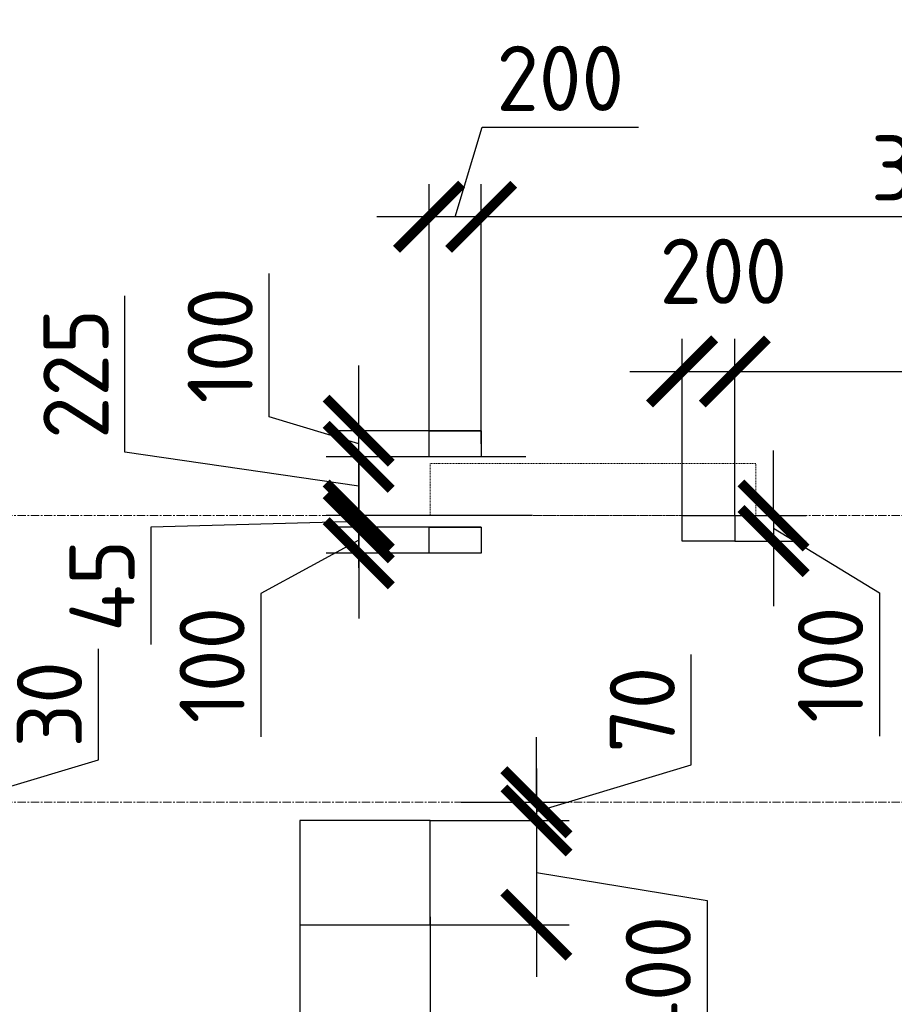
# Model space of a CAD drawing. Header units: millimetres. Extents: x 448962 to 1440104, y -326645 to -197113.
# Tile 71 of 256: x 560249 to 563604, y -262147 to -258369. Entities that reach past the tile are written whole.
import ezdxf

# ---------------------------------------------------------------- set-up
doc = ezdxf.new("R2010")
doc.units = ezdxf.units.MM
for name, pattern in [('01 Штриховая _4 мм_', [6, 3.5, -2.5]), ('______5', [1100, 800, -100, 100, -100]), ('осевая', [50.8, 31.75, -6.35, 6.35, -6.35])]:
    doc.linetypes.add(name, pattern=pattern)
for name, color, linetype, lineweight in [('ВК__отв в полу 1-2 эт', 6, 'Continuous', 25), ('Оси', 40, '______5', 18), ('РАЗМЕРЫ', 1, 'Continuous', 9), ('СТЕНЫ', 3, 'Continuous', 30)]:
    doc.layers.add(name, color=color, linetype=linetype, lineweight=lineweight)
doc.styles.add('GOST-2.304_Type-B', font='GOST_Common.ttf')
doc.styles.add('ГОСТ', font='GOST_Common.ttf')
doc.dimstyles.new('СПДС', dxfattribs={"dimscale": 100, "dimtxt": 2.5, "dimasz": 2.5, "dimexe": 1.25, "dimexo": 0, "dimtad": 1, "dimdec": 0, "dimtxsty": 'GOST-2.304_Type-B', "dimblk": 'ARCHTICK', "dimcen": 2.5, "dimdle": 2, "dimadec": 0, "dimazin": 2, "dimtfac": 0.75, "dimtdec": 0, "dimtmove": 1, "dimatfit": 3, "dimfxl": 1, "dimtolj": 1, "dimarcsym": 1})

# ---------------------------------------------------------------- blocks, each defined once
blk = doc.blocks.new('_ArchTick')
at = {"color": 0, "linetype": 'ByBlock', "const_width": 0.15}
blk.add_lwpolyline([(-0.5, -0.5), (0.5, 0.5)], dxfattribs=at)
blk = doc.blocks.new('*D167')
at = {"layer": 'DEFPOINTS', "color": 0, "transparency": 16777216}
for p in [(561549.5, -260045.9), (562019.6, -260045.9), (562215.8, -260271.3)]:
    blk.add_point(p, dxfattribs=at)
at = {"layer": 'РАЗМЕРЫ', "color": 0, "lineweight": -2, "transparency": 16777216}
for p, q in [((560652.3, -260027.7), (560652.3, -259427.7)), ((561549.5, -260471.3), (561549.5, -259845.9)), ((561549.5, -260158.6), (560652.3, -260027.7)), ((562019.6, -260045.9), (561424.5, -260045.9)), ((562215.8, -260271.3), (561424.5, -260271.3))]:
    blk.add_line(p, q, dxfattribs=at)
at = {"layer": 'РАЗМЕРЫ', "color": 0, "lineweight": -2, "transparency": 16777216, "xscale": 250, "yscale": 250, "zscale": 250}
for p, rotation in [((561549.5, -260045.9), 90), ((561549.5, -260271.3), 270)]:
    blk.add_blockref('_ArchTick', p, dxfattribs=dict(at, rotation=rotation))
at = {"layer": 'РАЗМЕРЫ', "color": 0, "lineweight": 0, "transparency": 16777216, "insert": (560464.8, -259727.7), "char_height": 250, "attachment_point": 5, "rotation": 90, "style": 'GOST-2.304_Type-B'}
blk.add_mtext('\\A1;225', dxfattribs=at)
blk = doc.blocks.new('*D168')
at = {"layer": 'DEFPOINTS', "color": 0, "transparency": 16777216}
for p in [(561549.5, -259945.9), (562019.6, -259945.9), (562191, -260045.9)]:
    blk.add_point(p, dxfattribs=at)
at = {"layer": 'РАЗМЕРЫ', "color": 0, "lineweight": -2, "transparency": 16777216}
for p, q in [((561205.8, -259892.8), (561205.8, -259342.8)), ((561549.5, -259945.9), (561549.5, -259695.9)), ((561549.5, -259995.9), (561205.8, -259892.8)), ((562019.6, -259945.9), (561424.5, -259945.9)), ((561549.5, -260045.9), (561549.5, -259945.9)), ((561549.5, -260045.9), (561549.5, -259945.9)), ((562191, -260045.9), (561424.5, -260045.9)), ((561549.5, -260045.9), (561549.5, -260295.9))]:
    blk.add_line(p, q, dxfattribs=at)
at = {"layer": 'РАЗМЕРЫ', "color": 0, "lineweight": -2, "transparency": 16777216, "xscale": 250, "yscale": 250, "zscale": 250}
for p, rotation in [((561549.5, -259945.9), 270), ((561549.5, -260045.9), 90)]:
    blk.add_blockref('_ArchTick', p, dxfattribs=dict(at, rotation=rotation))
at = {"layer": 'РАЗМЕРЫ', "color": 0, "lineweight": 0, "transparency": 16777216, "insert": (561018.3, -259617.8), "char_height": 250, "attachment_point": 5, "rotation": 90, "style": 'GOST-2.304_Type-B'}
blk.add_mtext('\\A1;100', dxfattribs=at)
blk = doc.blocks.new('*D169')
at = {"layer": 'DEFPOINTS', "color": 0, "transparency": 16777216}
for p in [(562019.6, -259124.9), (565703.1, -259713.5), (562019.6, -259995.9)]:
    blk.add_point(p, dxfattribs=at)
at = {"layer": 'РАЗМЕРЫ', "color": 0, "lineweight": -2, "transparency": 16777216}
for p, q in [((562019.6, -259995.9), (562019.6, -258999.9)), ((565703.1, -259713.5), (565703.1, -258999.9)), ((565903.1, -259124.9), (561819.6, -259124.9))]:
    blk.add_line(p, q, dxfattribs=at)
at = {"layer": 'РАЗМЕРЫ', "color": 0, "lineweight": -2, "transparency": 16777216, "xscale": 250, "yscale": 250, "zscale": 250, "rotation": 180}
blk.add_blockref('_ArchTick', (562019.6, -259124.9), dxfattribs=at)
at = {"layer": 'РАЗМЕРЫ', "color": 0, "lineweight": -2, "transparency": 16777216, "xscale": 250, "yscale": 250, "zscale": 250}
blk.add_blockref('_ArchTick', (565703.1, -259124.9), dxfattribs=at)
at = {"layer": 'РАЗМЕРЫ', "color": 0, "lineweight": 0, "transparency": 16777216, "insert": (563861.4, -258937.4), "char_height": 250, "attachment_point": 5, "style": 'GOST-2.304_Type-B'}
blk.add_mtext('\\A1;3685', dxfattribs=at)
blk = doc.blocks.new('*D170')
at = {"layer": 'DEFPOINTS', "color": 0, "transparency": 16777216}
for p in [(561819.6, -259124.9), (561819.6, -259995.9), (562019.6, -259995.9)]:
    blk.add_point(p, dxfattribs=at)
at = {"layer": 'РАЗМЕРЫ', "color": 0, "lineweight": -2, "transparency": 16777216}
for p, q in [((561919.6, -259124.9), (562022.7, -258781.2)), ((562022.7, -258781.2), (562622.7, -258781.2)), ((561819.6, -259995.9), (561819.6, -258999.9)), ((562019.6, -259995.9), (562019.6, -258999.9)), ((562219.6, -259124.9), (561619.6, -259124.9))]:
    blk.add_line(p, q, dxfattribs=at)
at = {"layer": 'РАЗМЕРЫ', "color": 0, "lineweight": -2, "transparency": 16777216, "xscale": 250, "yscale": 250, "zscale": 250, "rotation": 180}
blk.add_blockref('_ArchTick', (561819.6, -259124.9), dxfattribs=at)
at = {"layer": 'РАЗМЕРЫ', "color": 0, "lineweight": -2, "transparency": 16777216, "xscale": 250, "yscale": 250, "zscale": 250}
blk.add_blockref('_ArchTick', (562019.6, -259124.9), dxfattribs=at)
at = {"layer": 'РАЗМЕРЫ', "color": 0, "lineweight": 0, "transparency": 16777216, "insert": (562322.7, -258593.7), "char_height": 250, "attachment_point": 5, "style": 'GOST-2.304_Type-B'}
blk.add_mtext('\\A1;200', dxfattribs=at)
blk = doc.blocks.new('*D171')
at = {"layer": 'DEFPOINTS', "color": 0, "transparency": 16777216}
for p in [(562130.8, -260271.3), (561549.5, -260315.9), (561919.6, -260315.9)]:
    blk.add_point(p, dxfattribs=at)
at = {"layer": 'РАЗМЕРЫ', "color": 0, "lineweight": -2, "transparency": 16777216}
for p, q in [((561549.5, -260271.3), (561549.5, -260021.3)), ((562130.8, -260271.3), (561424.5, -260271.3)), ((561549.5, -260271.3), (561549.5, -260315.9)), ((561549.5, -260271.3), (561549.5, -260315.9)), ((561549.5, -260293.6), (560752.3, -260315.8)), ((560752.3, -260315.8), (560752.3, -260765.8)), ((561919.6, -260315.9), (561424.5, -260315.9)), ((561549.5, -260315.9), (561549.5, -260565.9))]:
    blk.add_line(p, q, dxfattribs=at)
at = {"layer": 'РАЗМЕРЫ', "color": 0, "lineweight": -2, "transparency": 16777216, "xscale": 250, "yscale": 250, "zscale": 250}
for p, rotation in [((561549.5, -260271.3), 270), ((561549.5, -260315.9), 90)]:
    blk.add_blockref('_ArchTick', p, dxfattribs=dict(at, rotation=rotation))
at = {"layer": 'РАЗМЕРЫ', "color": 0, "lineweight": 0, "transparency": 16777216, "insert": (560564.8, -260540.8), "char_height": 250, "attachment_point": 5, "rotation": 90, "style": 'GOST-2.304_Type-B'}
blk.add_mtext('\\A1;45', dxfattribs=at)
blk = doc.blocks.new('*D172')
at = {"layer": 'DEFPOINTS', "color": 0, "transparency": 16777216}
for p in [(562019.6, -260315.9), (561549.5, -260415.9), (562019.6, -260415.9)]:
    blk.add_point(p, dxfattribs=at)
at = {"layer": 'РАЗМЕРЫ', "color": 0, "lineweight": -2, "transparency": 16777216}
for p, q in [((561549.5, -260315.9), (561549.5, -260065.9)), ((562019.6, -260315.9), (561424.5, -260315.9)), ((561549.5, -260315.9), (561549.5, -260415.9)), ((561549.5, -260315.9), (561549.5, -260415.9)), ((561549.5, -260365.9), (561174.5, -260569.9)), ((562019.6, -260415.9), (561424.5, -260415.9)), ((561549.5, -260415.9), (561549.5, -260665.9)), ((561174.5, -260569.9), (561174.5, -261119.9))]:
    blk.add_line(p, q, dxfattribs=at)
at = {"layer": 'РАЗМЕРЫ', "color": 0, "lineweight": -2, "transparency": 16777216, "xscale": 250, "yscale": 250, "zscale": 250}
for p, rotation in [((561549.5, -260315.9), 270), ((561549.5, -260415.9), 90)]:
    blk.add_blockref('_ArchTick', p, dxfattribs=dict(at, rotation=rotation))
at = {"layer": 'РАЗМЕРЫ', "color": 0, "lineweight": 0, "transparency": 16777216, "insert": (560987, -260844.9), "char_height": 250, "attachment_point": 5, "rotation": 90, "style": 'GOST-2.304_Type-B'}
blk.add_mtext('\\A1;100', dxfattribs=at)
blk = doc.blocks.new('*D173')
at = {"layer": 'DEFPOINTS', "color": 0, "transparency": 16777216}
for p in [(561942.9, -261371.3), (561823.3, -261441.3), (562231.3, -261441.3)]:
    blk.add_point(p, dxfattribs=at)
at = {"layer": 'РАЗМЕРЫ', "color": 0, "lineweight": -2, "transparency": 16777216}
for p, q in [((562825.1, -261228.2), (562825.1, -260804.3)), ((562231.3, -261371.3), (562231.3, -261121.3)), ((562231.3, -261406.3), (562825.1, -261228.2)), ((561942.9, -261371.3), (562356.3, -261371.3)), ((562231.3, -261371.3), (562231.3, -261441.3)), ((562231.3, -261371.3), (562231.3, -261441.3)), ((561823.3, -261441.3), (562356.3, -261441.3)), ((562231.3, -261441.3), (562231.3, -261691.3))]:
    blk.add_line(p, q, dxfattribs=at)
at = {"layer": 'РАЗМЕРЫ', "color": 0, "lineweight": -2, "transparency": 16777216, "xscale": 250, "yscale": 250, "zscale": 250}
for p, rotation in [((562231.3, -261371.3), 270), ((562231.3, -261441.3), 90)]:
    blk.add_blockref('_ArchTick', p, dxfattribs=dict(at, rotation=rotation))
at = {"layer": 'РАЗМЕРЫ', "color": 0, "lineweight": 0, "transparency": 16777216, "insert": (562637.6, -261016.3), "char_height": 250, "attachment_point": 5, "rotation": 90, "style": 'GOST-2.304_Type-B'}
blk.add_mtext('\\A1;70', dxfattribs=at)
blk = doc.blocks.new('*D174')
at = {"layer": 'DEFPOINTS', "color": 0, "transparency": 16777216}
for p in [(561823.3, -261441.3), (561823.3, -261841.3), (562231.3, -261841.3)]:
    blk.add_point(p, dxfattribs=at)
at = {"layer": 'РАЗМЕРЫ', "color": 0, "lineweight": -2, "transparency": 16777216}
for p, q in [((562231.3, -261241.3), (562231.3, -262041.3)), ((561823.3, -261441.3), (562356.3, -261441.3)), ((562231.3, -261641.3), (562886.2, -261748.2)), ((562886.2, -261748.2), (562886.2, -262373.2)), ((561823.3, -261841.3), (562356.3, -261841.3))]:
    blk.add_line(p, q, dxfattribs=at)
at = {"layer": 'РАЗМЕРЫ', "color": 0, "lineweight": -2, "transparency": 16777216, "xscale": 250, "yscale": 250, "zscale": 250}
for p, rotation in [((562231.3, -261441.3), 90), ((562231.3, -261841.3), 270)]:
    blk.add_blockref('_ArchTick', p, dxfattribs=dict(at, rotation=rotation))
at = {"layer": 'РАЗМЕРЫ', "color": 0, "lineweight": 0, "transparency": 16777216, "insert": (562698.7, -262060.7), "char_height": 250, "attachment_point": 5, "rotation": 90, "style": 'GOST-2.304_Type-B'}
blk.add_mtext('\\A1;400', dxfattribs=at)
blk = doc.blocks.new('*D175')
at = {"layer": 'DEFPOINTS', "color": 0, "transparency": 16777216}
for p in [(561323.3, -261810.9), (561823.3, -261810.9), (561323.3, -262717.5)]:
    blk.add_point(p, dxfattribs=at)
at = {"layer": 'РАЗМЕРЫ', "color": 0, "lineweight": -2, "transparency": 16777216}
for p, q in [((561323.3, -261810.9), (561323.3, -262842.5)), ((561823.3, -261810.9), (561823.3, -262842.5)), ((562023.3, -262717.5), (561123.3, -262717.5)), ((561573.3, -262717.5), (561751.5, -263311.2)), ((561751.5, -263311.2), (562351.5, -263311.2))]:
    blk.add_line(p, q, dxfattribs=at)
at = {"layer": 'РАЗМЕРЫ', "color": 0, "lineweight": -2, "transparency": 16777216, "xscale": 250, "yscale": 250, "zscale": 250, "rotation": 180}
blk.add_blockref('_ArchTick', (561323.3, -262717.5), dxfattribs=at)
at = {"layer": 'РАЗМЕРЫ', "color": 0, "lineweight": -2, "transparency": 16777216, "xscale": 250, "yscale": 250, "zscale": 250}
blk.add_blockref('_ArchTick', (561823.3, -262717.5), dxfattribs=at)
at = {"layer": 'РАЗМЕРЫ', "color": 0, "lineweight": 0, "transparency": 16777216, "insert": (562051.5, -263123.7), "char_height": 250, "attachment_point": 5, "style": 'GOST-2.304_Type-B'}
blk.add_mtext('\\A1;500', dxfattribs=at)
blk = doc.blocks.new('*D216')
at = {"layer": 'DEFPOINTS', "color": 0, "transparency": 16777216}
for p in [(558829.6, -261371.3), (558829.6, -261401.3), (559957, -261401.3)]:
    blk.add_point(p, dxfattribs=at)
at = {"layer": 'РАЗМЕРЫ', "color": 0, "lineweight": -2, "transparency": 16777216}
for p, q in [((560550.8, -261208.2), (560550.8, -260783.2)), ((559957, -261371.3), (559957, -261121.3)), ((559957, -261386.3), (560550.8, -261208.2)), ((558829.6, -261371.3), (560082, -261371.3)), ((559957, -261371.3), (559957, -261401.3)), ((559957, -261371.3), (559957, -261401.3)), ((558829.6, -261401.3), (560082, -261401.3)), ((559957, -261401.3), (559957, -261651.3))]:
    blk.add_line(p, q, dxfattribs=at)
at = {"layer": 'РАЗМЕРЫ', "color": 0, "lineweight": -2, "transparency": 16777216, "xscale": 250, "yscale": 250, "zscale": 250}
for p, rotation in [((559957, -261371.3), 270), ((559957, -261401.3), 90)]:
    blk.add_blockref('_ArchTick', p, dxfattribs=dict(at, rotation=rotation))
at = {"layer": 'РАЗМЕРЫ', "color": 0, "lineweight": 0, "transparency": 16777216, "insert": (560363.3, -260995.7), "char_height": 250, "attachment_point": 5, "rotation": 90, "style": 'GOST-2.304_Type-B'}
blk.add_mtext('\\A1;30', dxfattribs=at)
blk = doc.blocks.new('оси плит')
at = {"layer": 'Оси', "color": 16, "linetype": 'осевая', "lineweight": 0, "transparency": 33554687}
for p, q in [((519570.9, -215217.4), (573160.2, -215217.4)), ((519570.9, -216317.4), (573160.2, -216317.4))]:
    blk.add_line(p, q, dxfattribs=at)
blk = doc.blocks.new('стены  тп')
at = {"layer": 'СТЕНЫ', "color": 251, "linetype": '01 Штриховая _4 мм_', "lineweight": 0, "true_color": 0x636466}
for p, q in [((586882.1, -326525.7, 3100), (585632.3, -326525.7, 3100)), ((585632.3, -326525.7, 3100), (585632.3, -326645.7, 3100)), ((586882.1, -326645.7, 3100), (586882.1, -326525.7, 3100)), ((585632.3, -326645.7, 3100), (585632.3, -326725.7, 3100)), ((586882.1, -326725.7, 3100), (586882.1, -326645.7, 3100)), ((585632.3, -326725.7, 3100), (586882.1, -326725.7, 3100))]:
    blk.add_line(p, q, dxfattribs=at)
blk = doc.blocks.new('отверстия новые')
at = {"layer": 'ВК__отв в полу 1-2 эт', "color": 5, "lineweight": 30}
blk.add_lwpolyline([(718314, -402809.8), (717814, -402809.8), (717814, -403209.8), (718314, -403209.8)], close=True, dxfattribs=at)
blk.add_lwpolyline([(718314, -402809.8), (717814, -402809.8), (717814, -403209.8), (718314, -403209.8)], close=True, dxfattribs=at)
blk = doc.blocks.new('*D828')
at = {"layer": 'DEFPOINTS', "color": 0, "transparency": 16777216}
for p in [(562992.2, -260271.3), (562992.2, -260369.3), (563140.9, -260369.3)]:
    blk.add_point(p, dxfattribs=at)
at = {"layer": 'РАЗМЕРЫ', "color": 0, "lineweight": -2, "transparency": 16777216}
for p, q in [((563140.9, -260271.3), (563140.9, -260021.3)), ((562992.2, -260271.3), (563265.9, -260271.3)), ((563140.9, -260271.3), (563140.9, -260369.3)), ((563140.9, -260271.3), (563140.9, -260369.3)), ((563140.9, -260320.3), (563547.1, -260568.3)), ((562992.2, -260369.3), (563265.9, -260369.3)), ((563140.9, -260369.3), (563140.9, -260619.3)), ((563547.1, -260568.3), (563547.1, -261118.3))]:
    blk.add_line(p, q, dxfattribs=at)
at = {"layer": 'РАЗМЕРЫ', "color": 0, "lineweight": -2, "transparency": 16777216, "xscale": 250, "yscale": 250, "zscale": 250}
for p, rotation in [((563140.9, -260271.3), 270), ((563140.9, -260369.3), 90)]:
    blk.add_blockref('_ArchTick', p, dxfattribs=dict(at, rotation=rotation))
at = {"layer": 'РАЗМЕРЫ', "color": 0, "lineweight": 0, "transparency": 16777216, "insert": (563359.6, -260843.3), "char_height": 250, "attachment_point": 5, "rotation": 90, "style": 'GOST-2.304_Type-B'}
blk.add_mtext('\\A1;100', dxfattribs=at)
blk = doc.blocks.new('*D829')
at = {"layer": 'DEFPOINTS', "color": 0, "transparency": 16777216}
for p in [(562992.2, -259718.5), (562789.8, -260271.3), (562992.2, -260271.3)]:
    blk.add_point(p, dxfattribs=at)
at = {"layer": 'РАЗМЕРЫ', "color": 0, "lineweight": -2, "transparency": 16777216}
for p, q in [((562789.8, -260271.3), (562789.8, -259593.5)), ((562992.2, -260271.3), (562992.2, -259593.5)), ((562589.8, -259718.5), (563192.2, -259718.5))]:
    blk.add_line(p, q, dxfattribs=at)
at = {"layer": 'РАЗМЕРЫ', "color": 0, "lineweight": -2, "transparency": 16777216, "xscale": 250, "yscale": 250, "zscale": 250, "rotation": 180}
blk.add_blockref('_ArchTick', (562789.8, -259718.5), dxfattribs=at)
at = {"layer": 'РАЗМЕРЫ', "color": 0, "lineweight": -2, "transparency": 16777216, "xscale": 250, "yscale": 250, "zscale": 250}
blk.add_blockref('_ArchTick', (562992.2, -259718.5), dxfattribs=at)
at = {"layer": 'РАЗМЕРЫ', "color": 0, "lineweight": 0, "transparency": 16777216, "insert": (562948.6, -259333.9), "char_height": 250, "attachment_point": 5, "style": 'GOST-2.304_Type-B'}
blk.add_mtext('\\A1;200', dxfattribs=at)
blk = doc.blocks.new('*D830')
at = {"layer": 'DEFPOINTS', "color": 0, "transparency": 16777216}
for p in [(565703.3, -259718.5), (562992.2, -260271.3), (565703.3, -260271.3)]:
    blk.add_point(p, dxfattribs=at)
at = {"layer": 'РАЗМЕРЫ', "color": 0, "lineweight": -2, "transparency": 16777216}
for p, q in [((562992.2, -260271.3), (562992.2, -259593.5)), ((565703.3, -260271.3), (565703.3, -259593.5)), ((562792.2, -259718.5), (565903.3, -259718.5))]:
    blk.add_line(p, q, dxfattribs=at)
at = {"layer": 'РАЗМЕРЫ', "color": 0, "lineweight": -2, "transparency": 16777216, "xscale": 250, "yscale": 250, "zscale": 250, "rotation": 180}
blk.add_blockref('_ArchTick', (562992.2, -259718.5), dxfattribs=at)
at = {"layer": 'РАЗМЕРЫ', "color": 0, "lineweight": -2, "transparency": 16777216, "xscale": 250, "yscale": 250, "zscale": 250}
blk.add_blockref('_ArchTick', (565703.3, -259718.5), dxfattribs=at)
at = {"layer": 'РАЗМЕРЫ', "color": 0, "lineweight": 0, "transparency": 16777216, "insert": (564347.8, -259531), "char_height": 250, "attachment_point": 5, "style": 'GOST-2.304_Type-B'}
blk.add_mtext('\\A1;2710', dxfattribs=at)
blk = doc.blocks.new('отвестия ов')
at = {"color": 3, "lineweight": 30}
for points in [[(4394550.8, -1451228.1), (4394550.8, -1451328.1), (4394350.8, -1451328.1), (4394350.8, -1451228.1)], [(4394350.8, -1451228.1), (4394550.8, -1451228.1), (4394550.8, -1451328.1), (4394350.8, -1451328.1)], [(4394550.8, -1451598.1), (4394550.8, -1451698.1), (4394350.8, -1451698.1), (4394350.8, -1451598.1)], [(4394350.8, -1451598.1), (4394550.8, -1451598.1), (4394550.8, -1451698.1), (4394350.8, -1451698.1)]]:
    blk.add_lwpolyline(points, close=True, dxfattribs=at)

msp = doc.modelspace()

# ---------------------------------------------------------------- linework, layer by layer
at = {"color": 4, "lineweight": 30}
msp.add_lwpolyline([(562789.8, -260271.3), (562992.2, -260271.3), (562992.2, -260369.3), (562789.8, -260369.3)], close=True, dxfattribs=at)

# ---------------------------------------------------------------- block references
at = {"layer": 'РАЗМЕРЫ'}
for name, p in [('оси плит', (-4338.8, -45053.9)), ('стены  тп', (-23809, 66454.4, -3100)), ('отверстия новые', (-156490.7, 141368.5))]:
    msp.add_blockref(name, p, dxfattribs=at)
at = {"layer": 'РАЗМЕРЫ', "color": 7, "lineweight": 20}
msp.add_blockref('отвестия ов', (-3832531.2, 1191282.2), dxfattribs=at)

# ---------------------------------------------------------------- texts
note = msp.add_mtext_dynamic_manual_height_columns('\\pi1250;{\\H1.5152x;Общие указания :\\P}Настоящий подраздел разработан в составе рабочей документации на строительство объекта {\\H2.4344x; }"Строительство жилого комплекса со встроенными помещениями общественного-делового и коммерческого {\\H1.3552x; }назначения по адресу: г. Чита, ул. 1-я Коллективная. Жилой дом со встроенными помещениями {\\H1.71569x; }общественно-делового и коммерческого назначения на первом этаже здания и встроенно-пристроенным {\\H1.59543x; }поликлиническим учреждением (поз. 2.2-2.3){\\H1.73486x; }\\P1.^I" Решения рабочей Документации разработаны на основании:{\\H1.67588x; }\\Pзадания на проектирование, выданного заказчиком;{\\H1.60804x; }\\P-^Iрешений стадии "Проектная Документация (проект №24-04-КР.2)"{\\H1.73065x; }\\Pразработанных ООО "Комплексная проектно-сопроводительная компания", утвержденных {\\H1.67728x; }заказчиком;{\\H1.60757x; }\\PВ соответствии с требованиями нормативных документов:{\\H1.63081x; }\\P-^IФЗ №184 "О техническом регулировании";{\\H1.62306x; }\\P-^IФЗ №123 "Технический регламент о требованиях пожарной безопасности";{\\H1.62565x; }\\P-^IСП 20.13330.2016 "Нагрузки и воздействия",{\\H1.62478x; }\\P-^IСП 63.13330.2018 "Бетонные и железобетонные конструкции. Основные положения".{\\H1.62507x; }\\P-^IСП 22.13330.2016 "Основания зданий и сооружений";{\\H1.62498x; }\\P-^IСП 45.13330.2017 "Земляные сооружения, основания и фундаменты".{\\H1.62501x; }\\P2.^IПри работах по устройству монолитных конструкций руководствоваться СП 70.13330.2012 {\\H1.625x; }"Несущие и ограждающие конструкции".{\\H1.625x; }\\P3.^IЗа относительную отметку 0,000 принята отметка чистого пола первого этажа, {\\H1.625x; }соответствующая абсолютной отметке 648,00 в Балтийской системе высот.{\\H1.625x; }\\P4.^IПеречень видов работ, Зля которых необходимо составлять акты освидетельствования {\\H1.625x; }скрытых работ: {\\H1.625x; }\\PБетонные и железобетонные конструкции монолитные:{\\H1.625x; }\\Pармирование; защитные слои,- анкеровка арматуры; установка закладных деталей.{\\H1.625x; }\\PМонтаж сборных железобетонных и бетонных конструкций:{\\H1.625x; }\\Pсварка и антикоррозионное покрыт при отсутствии актов освиветельствования превшествующих {\\H1.625x; }скрытых работ во всех случаях.{\\H1.625x; }\\P1. Железобетонные конструкции разработаны в соответствии СП 22.13330.2016 "Основания зданий и {\\H1.62576x; }сооружений", СП 63.13330.2018 "Бетонные и железобетонные конструкции. Общие положения".{\\H1.62541x; }\\P2. Несущие конструкции здания рассчитаны и запроектированы для данных геологических условий. {\\H1.62486x; }\\P3. Арматура класса А240 и А500С по ГОСТ Р 34028-2016, материал монолитных конструкций ниже {\\H1.62505x; }нуля - бетон тяжелый класса В25 по ГОСТ 26633-2015.{\\H1.62498x; }\\P4. Работы по бетонированию монолитных конструкций вести в соответствии со СП 70.13330.2012 {\\H1.62501x; }"Несущие и ограждающие конструкции".{\\H1.625x; }\\P5. Все строительно-монтажные работы необходимо выполнять в соответствии со СНиП 12-03-2001 {\\H1.625x; }"Безопасность труда в строительстве. Часть 1. Общие требования.", Безопасность труда в строительстве. {\\H1.625x; }Часть 2. Строительное производство". Строительство здания должно производиться в соответствии с {\\H1.625x; }проектом производства работ (ППР).{\\H1.725x; }\\PПри отсутствии ППР производство строительно-монтажных работ запрещается.{\\H1.67917x; }\\P6. Бетон конструкции должны удовлетворять требованиям ГОСТ 26633-2015, ГОСТ 25192-2012.{\\H1.60694x; }\\P7. Бетон следует укладывать в бетонные конструкции горизонтальными слоями одинаковой {\\H1.63102x; }толщины без разрывов, с последовательным направлением укладки в одну сторону во всех слоях.{\\H1.62299x; }\\P8. В начальный период твердения бетон необходимо защищать от попадания атмосферных осадков {\\H1.62567x; }или потерь влаги.{\\H1.62478x; }\\P9. При перерывах в бетонировании устраивать рабочие швы бетонирования. Места рабочих швов {\\H1.62507x; }бетонирования разработать в ППР и согласовать с авторским надзором. С поверхности рабочих швов {\\H1.62498x; }удалить цементную плёнку металлическими щётками с последующей поливкой водой. В рабочем шве {\\H1.62501x; }устанавливать вертикальные сетки из проволоки ячейкой 50x50мм. Поверхность рабочих швов должна быть {\\H1.625x; }перпендикулярна поверхности плиты. {\\H1.625x; }\\P10. Арматурные изделия изготавливать в соответствии с ГОСТ Р 57997-2017, ГОСТ 5264-80, ГОСТ {\\H1.625x; }14098-2014.{\\H1.625x; }\\P11. Плоские сетки и каркасы изготавливать с помощью контактной точечной сварки (кроме {\\H1.725x; }оговоренных случаев).{\\H1.77917x; }\\P12. Расчётные сопротивления сборных соединений и материалы для сборки принимать по табл. Г1, Г2 {\\H1.66111x; }СП 52-101-2003.{\\H1.61296x; }\\P13. Стыки арматурных стержней должны иметь длину перепуска (нахлёстка) не менее указанной в {\\H1.72901x; }проекте. В неоговоренных случаях длину стыка рабочей арматуры внахлёстку без сварки принимать по {\\H1.67783x; }п.8.3.27 СП 52-101-2003. {\\H1.60739x; }\\P14. Толщина защитного слоя бетона для рабочей арматуры должна соответствовать значениям, {\\H1.63087x; }указанным в проекте. {\\H1.62304x; }\\PВ неоговоренных случаях принимать не менее 25мм.{\\H1.62565x; }\\P{\\H1.62478x; }', width=16929.188, gutter_width=1000, heights=[39809.3, 0], dxfattribs=dict(insert=(470783.2, -245157.9), char_height=250, attachment_point=1, style='ГОСТ'))
for column, words in zip(note.columns.linked_columns, ['\\pi1250;15. Уход за свежеуложенным бетоном начинать сразу после укладки бетонной смеси и осуществлять до достижения прочности бетона не менее 70% от проектной.{\\H1.83409x; }\\P16. Распалубку плит  осуществлять по достижении прочности бетона не менее 80% от проектной.{\\H1.55672x; }\\P17. Два крайних арматурных стержня, расположенных по контуру плиты, привязать ко всем {\\H1.64842x; }стержням в местах пересечений.{\\H1.61719x; }\\P18. В процессе производства работ предусмотреть мероприятия по противопожарной защите и {\\H1.6276x; }контролю за выполнением правил пожарной безопасности на всех этапах строительства.{\\H1.62413x; }\\P19. Все работы Выполнять по проекту производства работ (ППР), согласованному с организациями, {\\H1.72529x; }ответственными за эксплуатацию существующих инженерных сетей и дорог на существующей площадке.{\\H1.67907x; }\\P20. Проект рассчитан на производство работ в период положительных температур. В случае {\\H1.60698x; }выполнения работ при отрицательных температурах необходимо выполнять требования СНиП часть 3 по {\\H1.63101x; }производству работ и ППР.{\\H1.623x; }\\P21. При минимальной температуре воздуха до минус 15°С допускается:{\\H1.62567x; }\\P - выдерживание бетона в конструкции методом термоса, при предварительном разогреве бетонной {\\H1.62478x; }смеси, {\\H1.62507x; }\\P -форсированный электроразогрев бетона в конструкции с повторным уплотнением.{\\H1.62498x; }\\PПри минимальной температуре воздуха до минус 25°С допускается:{\\H1.62501x; }\\P -обогрев бетона в греющей опалубке с помощью низкотемпературных электронагревателей,{\\H1.625x; }\\P -электродный сквозной прогреб бетона,{\\H1.625x; }\\P -электрообогрев с помощью греющего провода.{\\H1.625x; }']):
    column.text = words

# ---------------------------------------------------------------- dimensions: what is measured, and where the dimension line sits
at = {"layer": 'РАЗМЕРЫ', "color": 1, "lineweight": 0}
for base, p1, p2, picture, middle in [((561819.6, -259124.9), (562019.6, -259995.9), (561819.6, -259995.9), '*D170', (562085.2, -258593.7)), ((562019.6127, -259124.9021), (565703.1491, -259713.4691), (562019.6127, -259995.9253), '*D169', (563861.3809, -258937.4021)), ((565703.3, -259718.5), (562992.2, -260271.3), (565703.3, -260271.3), '*D830', (564347.8, -259531)), ((561323.3, -262717.5), (561823.3, -261810.9), (561323.3, -261810.9), '*D175', (561814, -263123.7))]:
    dim = msp.add_linear_dim(base=base, p1=p1, p2=p2, dimstyle='СПДС', override={"dimrnd": 5}, dxfattribs=at)
    dim.commit()
    dim.dimension.update_dxf_attribs({"geometry": picture, "text_midpoint": middle})
dim = msp.add_linear_dim(base=(562992.2, -259718.5), p1=(562789.8, -260271.3), p2=(562992.2, -260271.3), dimstyle='СПДС', override={"dimrnd": 5}, dxfattribs=at)
dim.commit()
dim.dimension.update_dxf_attribs({"geometry": '*D829', "text_midpoint": (562948.6, -259521.4), "dimtype": 160})
for base, p1, p2, picture, middle in [((561549.5, -259945.9), (562191, -260045.9), (562019.6, -259945.9), '*D168', (561018.3, -259830.3)), ((559957, -261401.3), (558829.6, -261371.3), (558829.6, -261401.3), '*D216', (560363.3, -261145.7)), ((562231.3, -261441.3), (561942.9, -261371.3), (561823.3, -261441.3), '*D173', (562637.6, -261165.7))]:
    dim = msp.add_linear_dim(base=base, p1=p1, p2=p2, angle=90, dimstyle='СПДС', override={"dimrnd": 5}, dxfattribs=at)
    dim.commit()
    dim.dimension.update_dxf_attribs({"geometry": picture, "text_midpoint": middle})
for base, p1, p2, picture, middle in [((561549.5, -260045.9), (562215.8, -260271.3), (562019.6, -260045.9), '*D167', (560652.3, -259965.2)), ((561549.5, -260315.9), (562130.8, -260271.3), (561919.6, -260315.9), '*D171', (560752.3, -260378.3)), ((563140.9, -260369.3), (562992.2, -260271.3), (562992.2, -260369.3), '*D828', (563547.1, -260630.8)), ((561549.5, -260415.9), (562019.6, -260315.9), (562019.6, -260415.9), '*D172', (561174.5, -260632.4)), ((562231.3, -261841.3), (561823.3, -261441.3), (561823.3, -261841.3), '*D174', (562886.2, -261810.7))]:
    dim = msp.add_linear_dim(base=base, p1=p1, p2=p2, angle=90, dimstyle='СПДС', override={"dimrnd": 5}, dxfattribs=at)
    dim.commit()
    dim.dimension.update_dxf_attribs({"geometry": picture, "text_midpoint": middle, "dimtype": 160})

doc.saveas('drawing.dxf')
